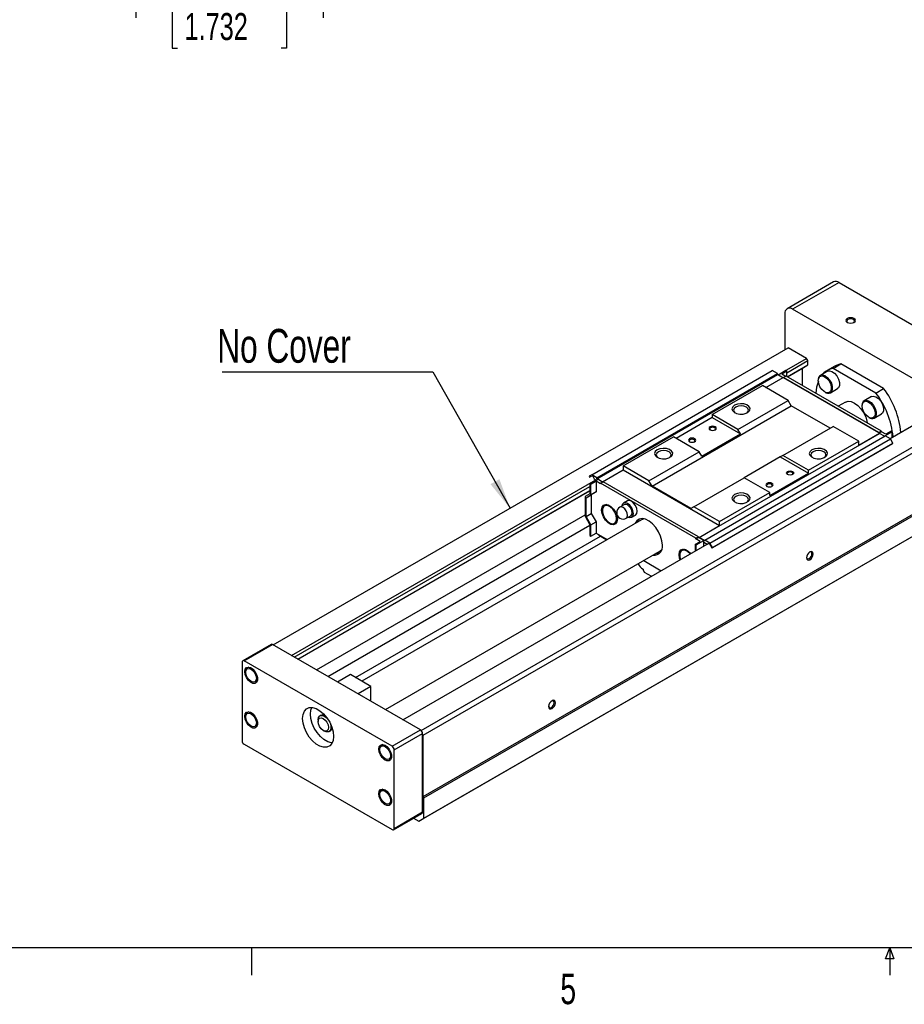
# Paper-space layout 'Layout1' of a CAD drawing. Extents: x 11 to 421, y 5 to 275.
# Tile 2 of 7: x 148 to 217, y 6 to 83. Entities that reach past the tile are written whole.
import ezdxf
from ezdxf.enums import TextEntityAlignment as Align

# ---------------------------------------------------------------- set-up
doc = ezdxf.new("R2010")
doc.units = 0
doc.layers.get('0').update_dxf_attribs({"linetype": 'CONTINUOUS'})
doc.dimstyles.new('SLDDIMSTYLE1', dxfattribs={"dimtxt": 2.116667, "dimasz": 2.4, "dimexe": 0, "dimexo": 0.0625, "dimgap": 0.529167, "dimtad": 0, "dimlfac": 3, "dimrnd": 1e-09, "dimzin": 12, "dimsah": 1, "dimcen": 0.09, "dimazin": 3, "dimtfac": 1, "dimtmove": 0, "dimatfit": 3})

# ---------------------------------------------------------------- blocks, each defined once
blk = doc.blocks.new('_D_104')
at = {"color": 7, "linetype": 'CONTINUOUS'}
for p, q in [((156.866, 106.834), (156.866, 82.83)), ((171.532, 106.5), (171.532, 82.83)), ((156.866, 83.83), (152.866, 83.83)), ((160.144, 83.83), (159.715, 83.83)), ((159.715, 83.83), (159.715, 80.466)), ((168.253, 83.83), (168.683, 83.83)), ((168.683, 83.83), (168.683, 80.466)), ((171.532, 83.83), (175.532, 83.83)), ((159.715, 80.466), (160.144, 80.466)), ((168.683, 80.466), (168.253, 80.466))]:
    blk.add_line(p, q, dxfattribs=at)
for points in [[(156.866, 83.83), (154.466, 84.23), (154.466, 83.43)], [(171.532, 83.83), (173.932, 83.43), (173.932, 84.23)]]:
    blk.add_solid(points, dxfattribs=at)
at = {"color": 7, "linetype": 'CONTINUOUS', "width": 0.7}
for s, p in [('44', (162.635, 84.259, 104.758)), ('1.732', (160.681, 80.466, 104.758))]:
    blk.add_text(s, height=2.1167, dxfattribs=at).set_placement(p, align=Align.BOTTOM_LEFT)
blk = doc.blocks.new('SW_NOTE_11')
at = {"color": 0, "linetype": 'CONTINUOUS'}
for p, q in [((-22.552, 10.7), (-6.06, 10.7)), ((-6.06, 10.7), (0, 0))]:
    blk.add_line(p, q, dxfattribs=at)
blk.add_solid([(0, 0), (-0.835, 2.285), (-1.531, 1.891)], dxfattribs=at)
at = {"color": 0, "linetype": 'CONTINUOUS', "width": 0.7}
blk.add_text('No Cover', height=2.6458, dxfattribs=at).set_placement((-22.941, 10.618), align=Align.BOTTOM_LEFT)

psp = doc.layouts.get("Layout1")

# ---------------------------------------------------------------- linework, layer by layer
at = {"color": 7, "linetype": 'CONTINUOUS'}
for p, q in [((211.5292, 62.1398), (207.8927, 60.0405)), ((211.9578, 62.0974), (208.3212, 59.998)), ((211.9578, 62.0974), (222.8674, 55.7994)), ((207.7151, 59.648), (207.7151, 56.8252)), ((219.2309, 53.7), (208.3212, 59.998)), ((167.6323, 33.6859), (207.9778, 56.9768)), ((209.4183, 56.1452), (207.9778, 56.9768)), ((207.1798, 54.853), (209.4183, 56.1452)), ((207.8788, 55.0232), (209.5193, 55.9703)), ((207.8991, 54.7107), (209.5193, 55.646)), ((209.0849, 55.3835), (209.5193, 55.646)), ((209.5193, 55.9703), (209.4183, 56.1452)), ((209.5193, 55.646), (209.5193, 55.9703)), ((211.4948, 55.3665), (212.1009, 55.7164)), ((215.4512, 53.7823), (212.1009, 55.7164)), ((192.579, 47.0237), (206.7211, 55.1878)), ((192.9871, 46.7881), (207.1292, 54.9522)), ((192.9871, 46.7181), (207.1292, 54.8822)), ((207.1292, 54.9522), (206.7211, 55.1878)), ((207.1292, 54.8822), (207.1292, 54.9522)), ((207.5576, 54.6349), (207.1292, 54.8822)), ((207.798, 55.1889), (207.1979, 54.8425)), ((207.8788, 55.1423), (207.4747, 54.909)), ((207.7778, 54.7341), (207.4747, 54.909)), ((207.8788, 55.1423), (207.798, 55.1889)), ((207.8788, 54.7224), (207.8788, 55.1423)), ((207.9093, 54.7048), (209.0849, 55.3835)), ((209.0849, 54.0261), (209.0849, 55.3835)), ((211.0599, 55.1381), (210.4942, 54.8115)), ((211.6334, 55.5448), (211.0273, 55.1949)), ((214.8451, 53.4324), (211.4948, 55.3665)), ((206.2202, 53.8629), (207.5737, 54.6443)), ((207.6161, 54.6198), (207.5737, 54.6443)), ((207.8182, 54.7574), (207.6161, 54.6408)), ((207.6161, 54.6408), (207.6161, 54.6198)), ((215.0872, 50.3278), (207.6161, 54.6408)), ((215.0872, 50.3068), (207.6161, 54.6198)), ((215.2893, 50.4444), (207.8182, 54.7574)), ((210.3318, 54.4278), (210.3314, 54.4518)), ((202.0179, 51.7402), (205.9575, 54.0145)), ((207.9778, 52.8482), (205.9575, 54.0145)), ((211.2798, 53.4506), (211.8455, 53.7772)), ((214.8451, 53.4324), (215.4512, 53.7823)), ((204.0382, 50.5739), (207.9778, 52.8482)), ((208.2202, 52.4283), (207.9778, 52.8482)), ((212.4557, 52.7205), (211.9012, 52.4003)), ((214.4944, 53.1554), (213.9287, 52.8288)), ((197.3106, 46.1303), (208.2202, 52.4283)), ((204.0382, 50.5739), (202.0179, 51.7402)), ((202.0179, 51.7402), (202.0179, 51.5069)), ((211.2506, 50.6789), (208.2202, 52.4283)), ((213.7663, 52.4451), (213.766, 52.4691)), ((214.7144, 51.4679), (215.28, 51.7945)), ((202.0179, 51.5069), (199.1895, 49.8741)), ((202.0179, 51.5069), (204.2402, 50.224)), ((215.956, 49.8566), (218.1339, 51.1138)), ((179.2189, 26.9856), (219.5743, 50.2823)), ((200.9875, 42.0996), (215.1297, 50.2636)), ((201.2098, 48.4745), (204.2402, 50.224)), ((204.2402, 50.224), (204.0382, 50.5739)), ((207.5535, 48.5446), (211.4931, 50.8188)), ((213.5134, 49.6525), (211.4931, 50.8188)), ((213.5134, 49.3493), (215.1297, 50.2823)), ((215.2893, 50.4444), (215.0872, 50.3278)), ((215.0872, 50.3068), (215.0872, 50.3278)), ((215.1297, 50.2823), (215.0872, 50.3068)), ((215.2893, 50.3978), (215.1095, 50.294)), ((215.1297, 50.2636), (215.1297, 50.2823)), ((215.5135, 50.042), (215.1297, 50.2636)), ((215.2893, 50.3978), (215.2893, 50.4444)), ((215.6327, 50.1995), (215.2893, 50.3978)), ((216.1176, 50.3861), (215.5782, 50.0747)), ((216.0368, 50.4327), (215.6327, 50.1995)), ((216.1176, 50.3861), (216.0368, 50.4327)), ((216.1176, 49.9499), (216.1176, 50.3861)), ((179.3703, 26.6064), (219.7764, 49.9323)), ((195.0478, 47.7165), (198.9874, 49.9908)), ((201.0077, 48.8245), (198.9874, 49.9908)), ((201.432, 41.913), (215.5741, 50.077)), ((201.8401, 41.6774), (215.9822, 49.8414)), ((201.9972, 41.3062), (216.1394, 49.4703)), ((202.0401, 41.331), (216.1822, 49.495)), ((209.5738, 47.3783), (213.5134, 49.6525)), ((213.5134, 49.3493), (213.5134, 49.6525)), ((215.9822, 49.8414), (215.5741, 50.077)), ((216.1822, 49.495), (215.9822, 49.8414)), ((216.1394, 49.4703), (216.1822, 49.495)), ((197.0681, 46.5502), (201.0077, 48.8245)), ((201.2098, 48.4745), (201.0077, 48.8245)), ((207.3515, 48.4279), (204.5231, 46.7951)), ((207.5535, 48.5446), (207.3515, 48.4279)), ((207.3515, 48.4279), (209.5738, 47.145)), ((209.5738, 47.3783), (207.5535, 48.5446)), ((193.4316, 46.4802), (195.0478, 47.4132)), ((197.0681, 46.5502), (195.0478, 47.7165)), ((195.0478, 47.7165), (195.0478, 47.4132)), ((195.0478, 47.4132), (202.6038, 43.0513)), ((206.5434, 45.3955), (209.5738, 47.145)), ((209.5738, 47.145), (209.5738, 47.3783)), ((169.0728, 32.8543), (192.9164, 46.6189)), ((192.579, 47.0237), (192.379, 46.9082)), ((192.379, 46.9082), (192.4219, 46.8339)), ((192.4219, 46.8339), (192.6041, 46.9392)), ((192.4219, 46.8339), (192.6041, 46.9392)), ((192.4437, 46.325), (193.0497, 46.6749)), ((192.5245, 46.2784), (192.4437, 46.325)), ((192.4437, 46.325), (192.4437, 45.5365)), ((192.5245, 46.2784), (192.9285, 46.5117)), ((192.9871, 46.7881), (192.579, 47.0237)), ((192.6041, 46.9392), (192.6639, 46.9047)), ((192.6639, 46.9047), (192.7851, 46.6947)), ((192.7851, 46.6947), (192.9346, 46.6084)), ((192.9285, 46.5117), (192.9285, 45.6845)), ((193.272, 46.3134), (192.9285, 46.5117)), ((192.9871, 46.7181), (192.9871, 46.7881)), ((193.4316, 46.4615), (192.9871, 46.7181)), ((193.4336, 46.4533), (193.0497, 46.6749)), ((193.272, 46.36), (193.474, 46.4767)), ((193.272, 46.36), (193.272, 46.3134)), ((200.7431, 42.0471), (193.272, 46.36)), ((193.4316, 46.4802), (193.4316, 46.4615)), ((193.4558, 46.4662), (193.4316, 46.4802)), ((200.9451, 42.1637), (193.474, 46.4767)), ((197.3106, 46.1303), (197.0681, 46.5502)), ((200.5835, 44.5208), (204.5231, 46.7951)), ((206.5434, 45.6288), (204.5231, 46.7951)), ((169.2748, 32.7376), (192.4437, 46.1127)), ((169.5557, 32.5755), (192.4437, 45.7884)), ((169.5659, 32.5696), (192.4437, 45.7767)), ((192.4437, 45.5365), (192.0598, 45.3148)), ((192.5245, 45.4512), (192.5245, 46.2784)), ((192.5245, 45.4512), (192.9285, 45.6845)), ((192.9285, 45.6845), (192.5447, 45.4628)), ((200.341, 44.3808), (197.3106, 46.1303)), ((202.6038, 43.3545), (206.5434, 45.6288)), ((206.5434, 45.3955), (206.5434, 45.6288)), ((179.3703, 21.8005), (219.7764, 45.1264)), ((179.4309, 21.6955), (219.837, 45.0214)), ((192.0598, 45.3148), (192.0598, 43.7704)), ((192.1406, 45.2295), (192.5447, 45.4628)), ((192.1406, 45.2295), (192.5245, 45.4512)), ((192.1406, 43.7624), (192.1406, 45.2295)), ((192.5447, 45.4628), (192.5447, 43.9957)), ((195.3729, 44.9841), (195.0699, 44.8092)), ((192.1406, 43.7624), (192.5447, 43.9957)), ((192.5447, 43.9957), (192.9285, 43.3308)), ((193.7727, 44.6916), (193.5842, 44.5828)), ((195.1413, 44.6855), (194.7877, 44.4814)), ((200.5835, 44.5208), (200.341, 44.3808)), ((202.6038, 43.3545), (200.5835, 44.5208)), ((171.0227, 31.7286), (192.0598, 43.873)), ((196.4953, 43.5067), (174.5679, 30.8483)), ((179.4309, 20.1091), (219.837, 43.435)), ((192.0598, 43.7704), (192.4437, 43.1055)), ((192.5245, 43.0975), (192.1406, 43.7624)), ((192.5245, 43.0975), (192.9285, 43.3308)), ((192.9285, 43.3308), (192.9285, 42.4523)), ((194.3699, 43.2219), (194.5583, 43.3306)), ((194.5371, 43.2822), (194.4845, 43.288)), ((195.2877, 43.6153), (195.6413, 43.8194)), ((195.7127, 43.6957), (196.0157, 43.8707)), ((196.6786, 43.5684), (196.4953, 43.5067)), ((202.6038, 43.0513), (202.6038, 43.3545)), ((171.9117, 31.2154), (192.4437, 43.0682)), ((179.0268, 19.8757), (219.4329, 43.2017)), ((192.4437, 43.1055), (192.4437, 42.2657)), ((192.5245, 42.219), (192.5245, 43.0975)), ((192.5245, 42.219), (192.9285, 42.4523)), ((192.9285, 42.4523), (193.7987, 41.95)), ((200.9875, 42.1182), (202.6038, 43.0513)), ((192.4437, 42.2657), (192.5245, 42.219)), ((193.1103, 42.3473), (193.1487, 42.2808)), ((193.1487, 42.2808), (193.7602, 41.9278)), ((200.6825, 41.5689), (201.0865, 41.8021)), ((200.7431, 42.0471), (200.9451, 42.1637)), ((200.7431, 42.0004), (200.9451, 42.117)), ((200.7431, 42.0004), (200.7431, 42.0471)), ((201.0865, 41.8021), (200.7431, 42.0004)), ((200.7633, 41.5222), (201.3694, 41.8721)), ((200.9451, 42.1427), (200.9451, 42.1637)), ((200.9451, 42.117), (200.9451, 42.1427)), ((200.9875, 42.1182), (200.9451, 42.1427)), ((201.3694, 41.8721), (200.9451, 42.117)), ((200.9875, 42.0996), (200.9875, 42.1182)), ((201.432, 41.843), (200.9875, 42.0996)), ((201.3694, 41.4359), (201.3694, 41.8721)), ((201.3714, 41.738), (201.634, 41.5864)), ((201.3714, 41.4371), (201.3714, 41.738)), ((201.432, 41.913), (201.432, 41.843)), ((201.8401, 41.6774), (201.432, 41.913)), ((202.0401, 41.331), (201.8401, 41.6774)), ((176.4151, 28.6156), (197.9238, 41.0323)), ((177.7884, 27.8229), (201.632, 41.5875)), ((199.8336, 41.1927), (199.6452, 41.0839)), ((200.6825, 41.5689), (200.6825, 41.0394)), ((200.7633, 41.5222), (200.6825, 41.5689)), ((200.7633, 41.086), (200.7633, 41.5222)), ((201.634, 41.5864), (201.7552, 41.6564)), ((201.634, 41.5864), (201.7553, 41.6563)), ((201.7552, 41.6564), (201.815, 41.6219)), ((201.815, 41.6219), (201.9972, 41.3062)), ((201.9972, 41.3062), (202.0401, 41.331)), ((196.656, 40.3004), (198.0293, 39.5077)), ((196.6035, 39.6332), (196.6035, 39.5632)), ((196.6035, 39.5632), (196.7045, 39.3882)), ((196.7045, 39.3882), (197.2634, 39.0656)), ((167.4592, 33.7291), (165.2368, 32.4462)), ((165.3554, 32.4344), (167.5777, 33.7174)), ((179.1622, 27.0298), (167.5777, 33.7174)), ((176.9398, 25.7469), (165.3554, 32.4344)), ((165.1877, 32.3376), (165.1877, 26.1925)), ((165.7207, 31.9483), (165.6138, 31.8866)), ((173.673, 31.3649), (172.6629, 30.7818)), ((175.2892, 30.4319), (173.673, 31.3649)), ((166.2566, 30.7731), (166.3635, 30.8348)), ((175.2892, 30.4319), (174.2791, 29.8487)), ((175.2892, 29.382), (175.2892, 30.4319)), ((175.1884, 29.3238), (175.2892, 29.382)), ((165.7207, 28.4488), (165.6138, 28.3871)), ((171.1476, 27.8074), (171.1476, 27.6908)), ((171.3966, 28.1928), (171.2956, 28.1345)), ((166.2566, 27.2736), (166.3635, 27.3353)), ((176.9398, 25.7469), (179.1622, 27.0298)), ((171.5516, 26.991), (171.6526, 26.9326)), ((172.0098, 26.8972), (172.1108, 26.9556)), ((177.1075, 25.4564), (179.3299, 26.7394)), ((179.3299, 26.6764), (179.3299, 26.7394)), ((179.3299, 20.5943), (179.3299, 26.6764)), ((179.3703, 26.6064), (179.3299, 26.6764)), ((179.3703, 21.8005), (179.3703, 26.6064)), ((165.3554, 25.9021), (176.9398, 19.2145)), ((176.2263, 25.8835), (176.1194, 25.8218)), ((176.7622, 24.7083), (176.8691, 24.77)), ((177.1075, 19.3114), (177.1075, 25.4564)), ((176.2263, 22.3841), (176.1194, 22.3223)), ((179.4309, 21.6955), (179.3703, 21.8005)), ((179.4309, 20.1091), (179.4309, 21.6955)), ((176.7622, 21.2089), (176.8691, 21.2706)), ((177.0584, 19.2028), (179.2807, 20.4857)), ((177.1075, 19.3114), (179.3299, 20.5943)), ((178.6254, 20.1074), (179.0268, 19.8757)), ((179.0268, 19.8757), (179.4309, 20.1091)), ((415.9568, 9.9587), (15.9068, 9.9587)), ((165.9192, 9.9587), (165.9192, 7.8048)), ((215.5889, 9.0805), (215.9254, 9.9587)), ((215.9254, 9.9587), (215.9254, 7.8048)), ((215.9254, 9.9587), (216.2443, 9.0805)), ((216.2443, 9.0805), (215.5889, 9.0805))]:
    psp.add_line(p, q, dxfattribs=at)
at = {"color": 8, "linetype": 'CONTINUOUS'}
psp.add_line((174.0736, 31.1336), (193.266, 42.2131), dxfattribs=at)
at = {"color": 7, "linetype": 'CONTINUOUS', "flags": 128}
for points in [[(212.6043, 59.2749), (212.5238, 59.2054), (212.4955, 59.1233), (212.5238, 59.0413), (212.6043, 58.9717), (212.7248, 58.9252), (212.8669, 58.9089), (213.0091, 58.9252), (213.1296, 58.9717), (213.2101, 59.0413), (213.2383, 59.1233), (213.2101, 59.2054), (213.1296, 59.2749), (213.0091, 59.3214), (212.8669, 59.3377), (212.7248, 59.3214), (212.6043, 59.2749)], [(212.6535, 59.1897), (212.588, 59.1332), (212.5651, 59.0665), (212.588, 58.9998), (212.6314, 58.9575)], [(213.1024, 58.9575), (213.1458, 58.9998), (213.1688, 59.0665), (213.1458, 59.1332), (213.0804, 59.1897), (212.9824, 59.2275), (212.8669, 59.2408), (212.7514, 59.2275), (212.6535, 59.1897)], [(212.1009, 55.7164), (211.7388, 55.5999), (211.6334, 55.5448)], [(211.0599, 55.1381), (211.2051, 55.1749), (211.4014, 55.1261), (211.6047, 54.9869), (211.7875, 54.7763), (211.9251, 54.5227), (211.9988, 54.2603), (211.9988, 54.0245), (211.9251, 53.8472), (211.8455, 53.7772)], [(210.3314, 54.4052), (210.3662, 54.6), (210.4659, 54.7283), (210.617, 54.7729), (210.7991, 54.7276), (210.9876, 54.5986), (211.1571, 54.4033), (211.2846, 54.1681), (211.353, 53.9247), (211.353, 53.7061), (211.2846, 53.5417), (211.1571, 53.4538), (210.9876, 53.4542), (210.7991, 53.5428), (210.617, 53.7078), (210.4659, 53.9267), (210.3662, 54.1702), (210.3314, 54.4052)], [(203.7755, 52.475), (203.6272, 52.35), (203.5671, 52.2025), (203.6034, 52.0524), (203.7311, 51.92), (203.933, 51.8232), (204.1819, 51.775), (204.4442, 51.782), (204.6843, 51.8432), (204.8699, 51.9504), (204.9759, 52.089), (204.9881, 52.2404), (204.9046, 52.3841), (204.7369, 52.5006), (204.5076, 52.5744), (204.2476, 52.5953), (203.9921, 52.5606), (203.7755, 52.475)], [(212.4557, 52.7205), (212.6649, 52.785), (212.9085, 52.7609), (213.17, 52.6497), (213.4314, 52.4591), (213.675, 52.2019), (213.8842, 51.8957), (214.0448, 51.5615), (214.1457, 51.2219), (214.1674, 51.0921)], [(213.766, 52.4224), (213.8007, 52.6173), (213.9004, 52.7456), (214.0515, 52.7901), (214.2336, 52.7449), (214.4221, 52.6159), (214.5916, 52.4206), (214.7191, 52.1854), (214.7875, 51.942), (214.7875, 51.7234), (214.7191, 51.559), (214.5916, 51.4711), (214.4221, 51.4715), (214.2336, 51.5601), (214.0515, 51.7251), (213.9004, 51.944), (213.8007, 52.1875), (213.766, 52.4224)], [(214.4944, 53.1554), (214.6396, 53.1922), (214.836, 53.1434), (215.0393, 53.0042), (215.222, 52.7936), (215.3596, 52.54), (215.4333, 52.2775), (215.4333, 52.0418), (215.3596, 51.8645), (215.28, 51.7945)], [(203.863, 52.3235), (203.735, 52.2129), (203.69, 52.0824), (203.735, 51.9519), (203.8234, 51.8666)], [(204.7379, 51.8666), (204.8262, 51.9519), (204.8712, 52.0824), (204.8262, 52.2129), (204.6982, 52.3235), (204.5066, 52.3974), (204.2806, 52.4233), (204.0546, 52.3974), (203.863, 52.3235)], [(201.8563, 50.7838), (201.7943, 50.7303), (201.7726, 50.6672), (201.7943, 50.6041), (201.8563, 50.5506), (201.9489, 50.5148), (202.0583, 50.5022), (202.1676, 50.5148), (202.2603, 50.5506), (202.3222, 50.6041), (202.344, 50.6672), (202.3222, 50.7303), (202.2603, 50.7838), (202.1676, 50.8196), (202.0583, 50.8321), (201.9489, 50.8196), (201.8563, 50.7838)], [(201.9, 50.7081), (201.8515, 50.6661), (201.8344, 50.6167), (201.8515, 50.5672), (201.8808, 50.5379)], [(202.2358, 50.5379), (202.2651, 50.5672), (202.2821, 50.6167), (202.2651, 50.6661), (202.2166, 50.7081), (202.1439, 50.7361), (202.0583, 50.7459), (201.9726, 50.7361), (201.9, 50.7081)], [(200.24, 49.8508), (200.1781, 49.7973), (200.1563, 49.7342), (200.1781, 49.671), (200.24, 49.6175), (200.3327, 49.5818), (200.442, 49.5692), (200.5514, 49.5818), (200.6441, 49.6175), (200.706, 49.671), (200.7278, 49.7342), (200.706, 49.7973), (200.6441, 49.8508), (200.5514, 49.8865), (200.442, 49.8991), (200.3327, 49.8865), (200.24, 49.8508)], [(200.2837, 49.775), (200.2352, 49.7331), (200.2182, 49.6836), (200.2352, 49.6342), (200.2645, 49.6049)], [(200.6196, 49.6049), (200.6489, 49.6342), (200.6659, 49.6836), (200.6489, 49.7331), (200.6003, 49.775), (200.5277, 49.803), (200.442, 49.8129), (200.3564, 49.803), (200.2837, 49.775)], [(197.7146, 48.9761), (197.5663, 48.8511), (197.5062, 48.7036), (197.5424, 48.5535), (197.6702, 48.4211), (197.8721, 48.3243), (198.121, 48.2761), (198.3832, 48.2831), (198.6234, 48.3443), (198.809, 48.4515), (198.915, 48.5901), (198.9271, 48.7415), (198.8437, 48.8852), (198.676, 49.0018), (198.4467, 49.0755), (198.1867, 49.0964), (197.9312, 49.0617), (197.7146, 48.9761)], [(197.8021, 48.8246), (197.6741, 48.714), (197.6291, 48.5835), (197.6741, 48.453), (197.7625, 48.3677)], [(198.6769, 48.3677), (198.7653, 48.453), (198.8103, 48.5835), (198.7653, 48.714), (198.6373, 48.8246), (198.4457, 48.8985), (198.2197, 48.9244), (197.9937, 48.8985), (197.8021, 48.8246)], [(209.8365, 48.9761), (209.6881, 48.8511), (209.628, 48.7036), (209.6643, 48.5535), (209.792, 48.4211), (209.994, 48.3243), (210.2429, 48.2761), (210.5051, 48.2831), (210.7452, 48.3443), (210.9308, 48.4515), (211.0368, 48.5901), (211.049, 48.7415), (210.9656, 48.8852), (210.7979, 49.0018), (210.5685, 49.0755), (210.3085, 49.0964), (210.053, 49.0617), (209.8365, 48.9761)], [(209.9239, 48.8246), (209.7959, 48.714), (209.751, 48.5835), (209.7959, 48.453), (209.8843, 48.3677)], [(210.7988, 48.3677), (210.8872, 48.453), (210.9321, 48.5835), (210.8872, 48.714), (210.7591, 48.8246), (210.5675, 48.8985), (210.3415, 48.9244), (210.1155, 48.8985), (209.9239, 48.8246)], [(207.9192, 47.2838), (208.011, 47.3192), (208.1192, 47.3316), (208.2274, 47.3192), (208.3192, 47.2838), (208.3805, 47.2308), (208.4021, 47.1683), (208.3805, 47.1058), (208.3192, 47.0528), (208.2274, 47.0174), (208.1192, 47.005), (208.011, 47.0174), (207.9192, 47.0528), (207.8579, 47.1058), (207.8363, 47.1683), (207.8579, 47.2308), (207.9192, 47.2838)], [(207.9609, 47.2115), (207.9124, 47.1696), (207.8953, 47.1201), (207.9124, 47.0707), (207.9425, 47.0408)], [(208.2959, 47.0408), (208.326, 47.0707), (208.3431, 47.1201), (208.326, 47.1696), (208.2775, 47.2115), (208.2049, 47.2395), (208.1192, 47.2494), (208.0335, 47.2395), (207.9609, 47.2115)], [(206.3009, 46.3519), (206.239, 46.2984), (206.2172, 46.2353), (206.239, 46.1721), (206.3009, 46.1186), (206.3936, 46.0829), (206.503, 46.0703), (206.6123, 46.0829), (206.705, 46.1186), (206.7669, 46.1721), (206.7887, 46.2353), (206.7669, 46.2984), (206.705, 46.3519), (206.6123, 46.3876), (206.503, 46.4002), (206.3936, 46.3876), (206.3009, 46.3519)], [(206.6805, 46.106), (206.7098, 46.1353), (206.7268, 46.1847), (206.7098, 46.2342), (206.6612, 46.2761), (206.5886, 46.3041), (206.503, 46.314), (206.4173, 46.3041), (206.3447, 46.2761)], [(203.7755, 45.4772), (203.6272, 45.3522), (203.5671, 45.2047), (203.6034, 45.0546), (203.7311, 44.9222), (203.933, 44.8254), (204.1819, 44.7772), (204.4442, 44.7842), (204.6843, 44.8454), (204.8699, 44.9526), (204.9759, 45.0912), (204.9881, 45.2426), (204.9046, 45.3863), (204.7369, 45.5029), (204.5076, 45.5766), (204.2476, 45.5975), (203.9921, 45.5628), (203.7755, 45.4772)], [(206.3447, 46.2761), (206.2961, 46.2342), (206.2791, 46.1847), (206.2961, 46.1353), (206.3254, 46.106)], [(195.8458, 43.99), (195.8112, 44.2109), (195.7127, 44.4381), (195.5652, 44.637), (195.3913, 44.7774), (195.2173, 44.8378), (195.0698, 44.8092), (194.9713, 44.6958), (194.9392, 44.5688)], [(196.1489, 44.165), (196.1143, 44.3858), (196.0158, 44.613), (195.8683, 44.8119), (195.6943, 44.9523), (195.5204, 45.0128), (195.3729, 44.9841)], [(203.863, 45.3257), (203.735, 45.2151), (203.69, 45.0846), (203.735, 44.9541), (203.8234, 44.8688)], [(204.7379, 44.8688), (204.8262, 44.9541), (204.8712, 45.0846), (204.8262, 45.2151), (204.6982, 45.3257), (204.5066, 45.3996), (204.2806, 45.4255), (204.0546, 45.3996), (203.863, 45.3257)], [(194.5933, 43.5466), (194.5561, 43.3247), (194.4491, 43.1724), (194.2852, 43.1082), (194.0841, 43.1398), (193.8701, 43.2633), (193.669, 43.464), (193.505, 43.7174), (193.398, 43.9932), (193.3609, 44.258), (193.398, 44.48), (193.505, 44.6322), (193.669, 44.6964), (193.8701, 44.6648), (194.0841, 44.5413), (194.2852, 44.3407), (194.4491, 44.0872), (194.5561, 43.8114), (194.5933, 43.5466)], [(194.5326, 43.5816), (194.4951, 43.835), (194.3876, 44.0975), (194.2247, 44.3337), (194.0283, 44.5116), (193.825, 44.6072), (193.6422, 44.6076), (193.5047, 44.5128), (193.4309, 44.3355), (193.4309, 44.0997), (193.5047, 43.8373), (193.6422, 43.5836), (193.825, 43.373), (194.0283, 43.2339), (194.2247, 43.1851), (194.3876, 43.2331), (194.4951, 43.3715), (194.5326, 43.5816)], [(193.6988, 44.6489), (193.7011, 44.6549), (193.7201, 44.6974)], [(195.7448, 44.0484), (195.7179, 44.2201), (195.6413, 44.3968), (195.5266, 44.5515), (195.3913, 44.6607), (195.256, 44.7078), (195.1413, 44.6855)], [(195.4392, 43.7028), (195.5652, 43.6671), (195.7127, 43.6957), (195.8112, 43.8091), (195.8458, 43.99)], [(195.6413, 43.8194), (195.6413, 43.8194), (195.7179, 43.9077), (195.7448, 44.0484)], [(196.0157, 43.8707), (196.0158, 43.8707), (196.1143, 43.9841), (196.1489, 44.165)], [(198.1187, 41.5114), (198.0838, 41.8507), (197.9812, 42.2089), (197.8175, 42.5636), (197.6029, 42.8926), (197.3509, 43.175), (197.0773, 43.3932), (196.7993, 43.5335), (196.5344, 43.587), (196.2992, 43.5504), (196.1086, 43.426), (195.9744, 43.2216), (195.9659, 43.2011)], [(197.9238, 41.0323), (197.9238, 41.0323), (198.0688, 41.1602)], [(199.5032, 40.3586), (199.4589, 40.4943), (199.4218, 40.7592), (199.4589, 40.9811), (199.5659, 41.1333), (199.7299, 41.1975), (199.931, 41.1659), (200.145, 41.0424), (200.3442, 40.8441)], [(200.2996, 40.8184), (200.2856, 40.8348), (200.0892, 41.0127), (199.8859, 41.1083), (199.7032, 41.1087), (199.5656, 41.0139), (199.4919, 40.8366), (199.4919, 40.6008), (199.5478, 40.3843)], [(199.7597, 41.15), (199.762, 41.156), (199.781, 41.1985)], [(209.9375, 40.823), (209.9175, 40.9275), (209.8605, 40.993), (209.7753, 41.0096), (209.6748, 40.9747), (209.5743, 40.8936), (209.4891, 40.7786), (209.4322, 40.6474), (209.4122, 40.5198), (209.4322, 40.4152), (209.4891, 40.3497), (209.5743, 40.3332), (209.6748, 40.3681), (209.7753, 40.4492), (209.8605, 40.5641), (209.9175, 40.6954), (209.9375, 40.823)], [(209.8391, 40.823), (209.8228, 40.9079), (209.7766, 40.9612), (209.7073, 40.9746), (209.6489, 40.9582)], [(197.8877, 40.8616), (197.8049, 40.8424), (197.5964, 40.8433)], [(209.4135, 40.5504), (209.4284, 40.4916), (209.4747, 40.4384), (209.544, 40.4249), (209.6256, 40.4533), (209.7073, 40.5192), (209.7766, 40.6126), (209.8228, 40.7193), (209.8391, 40.823)], [(165.3948, 31.5951), (165.4286, 31.7842), (165.5253, 31.9088), (165.6719, 31.952), (165.8487, 31.9081), (166.0317, 31.7829), (166.1962, 31.5933), (166.32, 31.365), (166.3863, 31.1288), (166.3863, 30.9166), (166.32, 30.7571), (166.1962, 30.6717), (166.0317, 30.6721), (165.8487, 30.7582), (165.6719, 30.9183), (165.5253, 31.1308), (165.4286, 31.3671), (165.3948, 31.5951)], [(165.4807, 31.5922), (165.5153, 31.7731), (165.6138, 31.8865), (165.6138, 31.8866)], [(165.4807, 31.5456), (165.5122, 31.7104), (165.602, 31.8137), (165.7363, 31.8398), (165.8948, 31.7847), (166.0533, 31.6568), (166.1877, 31.4756), (166.2775, 31.2686), (166.309, 31.0674), (166.2775, 30.9026), (166.1877, 30.7992), (166.0533, 30.7731), (165.8948, 30.8282), (165.7363, 30.9561), (165.602, 31.1374), (165.5122, 31.3444), (165.4807, 31.5456)], [(189.7344, 29.16), (189.7144, 29.2645), (189.6575, 29.3301), (189.5723, 29.3466), (189.4718, 29.3117), (189.3713, 29.2306), (189.2861, 29.1156), (189.2291, 28.9844), (189.2091, 28.8568), (189.2291, 28.7523), (189.2861, 28.6867), (189.3713, 28.6702), (189.4718, 28.7051), (189.5723, 28.7862), (189.6575, 28.9012), (189.7144, 29.0324), (189.7344, 29.16)], [(172.3598, 26.5245), (172.3246, 26.2098), (172.221, 25.9541), (172.0549, 25.7723), (171.8362, 25.6748), (171.5775, 25.6673), (171.2937, 25.7503), (171.0015, 25.919), (170.7178, 26.1636), (170.459, 26.4698), (170.2403, 26.8198), (170.0743, 27.1934), (169.9707, 27.5687), (169.9354, 27.924), (169.9707, 28.2387), (170.0743, 28.4944), (170.2403, 28.6763), (170.459, 28.7738), (170.7178, 28.7812), (171.0015, 28.6982), (171.2937, 28.5295), (171.5775, 28.2849), (171.8362, 27.9788), (172.0549, 27.6287), (172.221, 27.2552), (172.3246, 26.8798), (172.3598, 26.5245)], [(170.5415, 28.2739), (170.5767, 28.5886), (170.6489, 28.788)], [(189.2104, 28.8874), (189.2254, 28.8286), (189.2717, 28.7754), (189.3409, 28.7619), (189.4226, 28.7903), (189.5043, 28.8562), (189.5735, 28.9496), (189.6198, 29.0563), (189.636, 29.16)], [(189.636, 29.16), (189.6198, 29.245), (189.5735, 29.2982), (189.5043, 29.3117), (189.4459, 29.2953)], [(165.3948, 28.0957), (165.4286, 28.2848), (165.5253, 28.4093), (165.6719, 28.4526), (165.8487, 28.4086), (166.0317, 28.2834), (166.1962, 28.0939), (166.32, 27.8656), (166.3863, 27.6294), (166.3863, 27.4172), (166.32, 27.2576), (166.1962, 27.1723), (166.0317, 27.1727), (165.8487, 27.2587), (165.6719, 27.4188), (165.5253, 27.6313), (165.4286, 27.8676), (165.3948, 28.0957)], [(165.4807, 28.0928), (165.5153, 28.2737), (165.6138, 28.3871), (165.6138, 28.3871)], [(165.4807, 28.0461), (165.5122, 28.2109), (165.602, 28.3143), (165.7363, 28.3404), (165.8948, 28.2853), (166.0533, 28.1574), (166.1877, 27.9761), (166.2775, 27.7692), (166.309, 27.5679), (166.2775, 27.4031), (166.1877, 27.2998), (166.0533, 27.2737), (165.8948, 27.3288), (165.7363, 27.4567), (165.602, 27.6379), (165.5122, 27.8449), (165.4807, 28.0461)], [(172.2524, 26.0104), (172.1836, 26.0172), (171.8998, 26.1002), (171.6076, 26.2689), (171.3239, 26.5135), (171.0651, 26.8197), (170.8464, 27.1697), (170.6804, 27.5433), (170.5767, 27.9186), (170.5415, 28.2739)], [(171.1476, 27.8074), (171.1817, 27.9984), (171.2794, 28.1243), (171.4276, 28.1679), (171.6061, 28.1235), (171.7909, 27.997), (171.9235, 27.8518)], [(171.1476, 27.6908), (171.1784, 27.8516), (171.266, 27.9524), (171.397, 27.9779), (171.5517, 27.9241), (171.7063, 27.7993), (171.8374, 27.6225), (171.925, 27.4206), (171.9557, 27.2243), (171.925, 27.0635), (171.8374, 26.9627), (171.7063, 26.9372), (171.5517, 26.9909), (171.397, 27.1157), (171.266, 27.2925), (171.1784, 27.4945), (171.1476, 27.6908)], [(171.3966, 28.1928), (171.5286, 28.2262), (171.6543, 28.2034)], [(172.0791, 27.5824), (172.0821, 27.575), (172.1492, 27.3364), (172.1492, 27.1221), (172.0821, 26.9609), (171.9571, 26.8747), (171.7909, 26.8751), (171.6526, 26.9326)], [(172.2489, 27.1734), (172.1831, 27.0192), (172.1108, 26.9556)], [(175.9004, 25.5304), (175.9341, 25.7195), (176.0309, 25.8441), (176.1775, 25.8873), (176.3543, 25.8433), (176.5372, 25.7181), (176.7017, 25.5286), (176.8255, 25.3003), (176.8919, 25.0641), (176.8919, 24.8519), (176.8255, 24.6923), (176.7017, 24.607), (176.5372, 24.6074), (176.3543, 24.6934), (176.1775, 24.8535), (176.0309, 25.0661), (175.9341, 25.3023), (175.9004, 25.5304)], [(175.9862, 25.5275), (176.0208, 25.7084), (176.1194, 25.8218), (176.1194, 25.8218)], [(175.9862, 25.4808), (176.0178, 25.6457), (176.1076, 25.749), (176.2419, 25.7751), (176.4004, 25.72), (176.5589, 25.5921), (176.6933, 25.4109), (176.783, 25.2039), (176.8146, 25.0026), (176.783, 24.8378), (176.6933, 24.7345), (176.5589, 24.7084), (176.4004, 24.7635), (176.2419, 24.8914), (176.1076, 25.0726), (176.0178, 25.2796), (175.9862, 25.4808)], [(175.9004, 22.0309), (175.9341, 22.22), (176.0309, 22.3446), (176.1775, 22.3878), (176.3543, 22.3439), (176.5372, 22.2186), (176.7017, 22.0291), (176.8255, 21.8008), (176.8919, 21.5646), (176.8919, 21.3524), (176.8255, 21.1929), (176.7017, 21.1075), (176.5372, 21.1079), (176.3543, 21.194), (176.1775, 21.3541), (176.0309, 21.5666), (175.9341, 21.8029), (175.9004, 22.0309)], [(175.9862, 22.028), (176.0208, 22.2089), (176.1194, 22.3223), (176.1194, 22.3223)], [(175.9862, 21.9814), (176.0178, 22.1462), (176.1076, 22.2495), (176.2419, 22.2756), (176.4004, 22.2205), (176.5589, 22.0926), (176.6933, 21.9114), (176.783, 21.7044), (176.8146, 21.5032), (176.783, 21.3384), (176.6933, 21.235), (176.5589, 21.2089), (176.4004, 21.264), (176.2419, 21.3919), (176.1076, 21.5732), (176.0178, 21.7801), (175.9862, 21.9814)]]:
    psp.add_lwpolyline(points, dxfattribs=at)
at = {"color": 8, "linetype": 'CONTINUOUS', "flags": 128}
for points in [[(210.4942, 54.8115), (210.6394, 54.8483), (210.8358, 54.7995), (211.0391, 54.6604), (211.2218, 54.4498), (211.3594, 54.1961), (211.4331, 53.9337), (211.4331, 53.6979), (211.3594, 53.5206), (211.2798, 53.4506)], [(213.9287, 52.8288), (214.0739, 52.8656), (214.2703, 52.8168), (214.4736, 52.6777), (214.6563, 52.4671), (214.7939, 52.2134), (214.8677, 51.951), (214.8677, 51.7152), (214.7939, 51.5379), (214.7144, 51.4679)], [(195.3913, 43.8443), (195.3644, 44.016), (195.2877, 44.1927), (195.173, 44.3474), (195.0377, 44.4566), (194.9024, 44.5037), (194.7877, 44.4814)], [(195.2877, 43.6153), (195.2877, 43.6153), (195.3644, 43.7036), (195.3913, 43.8443)]]:
    psp.add_lwpolyline(points, dxfattribs=at)
at = {"color": 7, "linetype": 'CONTINUOUS'}
for centre, radius, start, end in [((211.7067, 61.7469), 0.4311, 54.382423, 114.307119), ((208.0846, 59.708), 0.3743, 50.796715, 189.214037), ((210.6977, 54.5028), 0.3698, 123.389127, 187.923053), ((211.7585, 53.9289), 1.4616, 100.394692, 137.159062), ((213.0601, 53.3123), 2.9182, 158.947772, 177.986103), ((211.114, 53.8058), 0.392, 230.830288, 295.031652), ((209.588, 49.3896), 6.6319, 5.221088, 37.561555), ((210.172, 49.7308), 6.6547, 5.278028, 37.504615), ((214.1322, 52.5201), 0.3698, 123.389127, 187.923053), ((214.5485, 51.8231), 0.392, 230.830286, 295.031652), ((195.0377, 44.0484), 0.5, 119.997312, 299.997312), ((196.7817, 43.0853), 0.6563, 133.566322, 159.258197), ((197.4557, 41.3967), 0.6728, 264.771504, 9.815167), ((197.2118, 40.6092), 1.1501, 209.479414, 238.068281), ((167.5083, 33.6204), 0.1193, 54.382423, 114.307119), ((165.2899, 32.3542), 0.1036, 50.796715, 189.214037), ((178.9658, 26.7228), 0.3644, 2.605478, 57.394522), ((165.5518, 26.2091), 0.3644, 182.605478, 237.394522), ((176.7435, 25.4399), 0.3644, 2.605478, 57.394522), ((179.2137, 20.5815), 0.1169, 305.013333, 6.298848), ((177.0053, 19.2948), 0.1036, 230.796715, 9.214037)]:
    psp.add_arc(centre, radius, start, end, dxfattribs=at)
at = {"color": 8, "linetype": 'CONTINUOUS'}
for centre, radius, start, end in [((165.7439, 31.5345), 0.3753, 51.128159, 110.281243), ((166.048, 31.05), 0.3467, 306.995175, 11.584648), ((165.7439, 28.0351), 0.3753, 51.127603, 110.281152), ((166.048, 27.5505), 0.3467, 306.995242, 11.585251), ((176.2495, 25.4698), 0.3753, 51.127457, 110.281128), ((176.5536, 24.9852), 0.3467, 306.99526, 11.585409), ((176.2495, 21.9703), 0.3753, 51.128038, 110.281223), ((176.5536, 21.4858), 0.3467, 306.99519, 11.584782)]:
    psp.add_arc(centre, radius, start, end, dxfattribs=at)

# ---------------------------------------------------------------- block references
at = {"color": 7, "linetype": 'CONTINUOUS'}
psp.add_blockref('SW_NOTE_11', (186.1865, 44.397), dxfattribs=at)

# ---------------------------------------------------------------- texts
at = {"color": 7, "linetype": 'CONTINUOUS', "width": 0.7}
psp.add_text('5', height=2.3813, dxfattribs=at).set_placement((190.1219, 4.8193), align=Align.BOTTOM_LEFT)

# ---------------------------------------------------------------- dimensions: what is measured, and where the dimension line sits
at = {"color": 7, "linetype": 'CONTINUOUS'}
dim = psp.add_linear_dim(base=(171.5322, 83.8296), p1=(156.8656, 107.8336), p2=(171.5322, 107.5002), dimstyle='SLDDIMSTYLE1', dxfattribs=at)
dim.commit()
dim.dimension.update_dxf_attribs({"geometry": '_D_104', "text_midpoint": (164.1989, 83.8296), "dimtype": 160})

doc.saveas('drawing.dxf')
